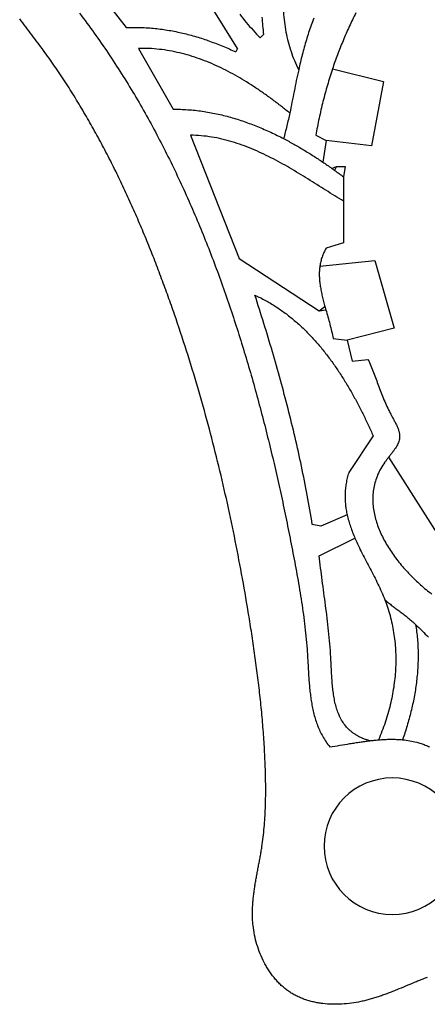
# Model space of a CAD drawing. Header units: millimetres. Extents: x -96818 to 270234, y -28968 to 336819.
# Tile 1 of 6: x -68215 to 6403, y -28968 to 151410. Entities that reach past the tile are written whole.
import ezdxf

# ---------------------------------------------------------------- set-up
doc = ezdxf.new("R2010")
doc.units = ezdxf.units.MM
for name, color, linetype in [('03_SHARED_CURVES', 7, 'Continuous'), ('04_DIVIDERS', 7, 'Continuous'), ('05_CIRCLES', 7, 'Continuous')]:
    doc.layers.add(name, color=color, linetype=linetype)

msp = doc.modelspace()

# ---------------------------------------------------------------- linework, layer by layer
at = {"layer": '03_SHARED_CURVES'}
for points in [[(-67116, 150086, -0.0020606), (-68215, 151537)], [(-57266, 152586, -0.0077935), (-54586, 148968)], [(-27937, 152419, 0.0081511), (-26738, 150920)], [(-23874, 151892, 0.0171286), (-23564, 148699)], [(-19950, 152801, 0.0140492), (-19764, 150963)], [(-14385, 151688, 0.0076313), (-14873, 150381)], [(-6670, 152656, 0.0090977), (-7890, 150133)], [(-66007, 148639, -0.0004363), (-67116, 150086)], [(-48710, 149972, -0.0176784), (-46066, 149981)], [(-46066, 149981, -0.0175455), (-43428, 149803)], [(-43428, 149803, -0.0167482), (-40877, 149455)], [(-26738, 150920, 0.0085338), (-25495, 149469)], [(-19764, 150963, 0.0154282), (-19471, 149141)], [(-14873, 150381, 0.007111), (-15324, 149055)], [(-7890, 150133, 0.0092717), (-9016, 147567)], [(-64905, 147186, 0.002817), (-66007, 148639)], [(-54586, 148968, -0.0074537), (-52018, 145269)], [(-40877, 149455, -0.0156219), (-38353, 148942)], [(-38353, 148942, -0.0147772), (-35878, 148280)], [(-35878, 148280, -0.013027), (-33443, 147482)], [(-25495, 149469, 0.00935), (-24200, 148062)], [(-19471, 149141, 0.0159639), (-19069, 147359)], [(-15324, 149055, 0.0060163), (-15740, 147717)], [(-62845, 144357, 0.0068792), (-64905, 147186)], [(-44558, 146130, 0.0170083), (-46482, 146152)], [(-42640, 145979, 0.0165578), (-44558, 146130)], [(-33443, 147482, -0.0121776), (-31028, 146552)], [(-31028, 146552, -0.0101892), (-28657, 145516)], [(-19069, 147359, 0.0173201), (-18549, 145609)], [(-16126, 146363, 0.0044389), (-16486, 145002)], [(-15740, 147717, 0.0055045), (-16126, 146363)], [(-9016, 147567, 0.0091764), (-10036, 144990)], [(-60861, 141475, 0.0065202), (-62845, 144357)], [(-52018, 145269, -0.0072558), (-49567, 141507)], [(-40764, 145708, 0.0159378), (-42640, 145979)], [(-38907, 145321, 0.0149619), (-40764, 145708)], [(-37080, 144827, 0.0143492), (-38907, 145321)], [(-35283, 144233, 0.0130919), (-37080, 144827)], [(-18549, 145609, 0.017917), (-17909, 143904)], [(-16486, 145002, 0.0039349), (-16825, 143628)], [(-10036, 144990, 0.0090152), (-10961, 142377)], [(-33508, 143545, 0.0125034), (-35283, 144233)], [(-31767, 142772, 0.0111715), (-33508, 143545)], [(-30045, 141917, 0.0106142), (-31767, 142772)], [(-17909, 143904, 0.0189773), (-17145, 142250)], [(-16825, 143628, 0.0029067), (-17145, 142250)], [(-58953, 138543, 0.0063372), (-60861, 141475)], [(-49567, 141507, -0.0068945), (-47223, 137678)], [(-28359, 140994, 0.0093388), (-30045, 141917)], [(-26691, 140000, 0.0088126), (-28359, 140994)], [(-17145, 142250, 0.0048502), (-17573, 140267)], [(-10961, 142377, 0.0098813), (-11884, 139419)], [(-25057, 138953, 0.007654), (-26691, 140000)], [(-23445, 137850, 0.0071547), (-25057, 138953)], [(-17573, 140267, 0.0017044), (-17975, 138277)], [(-11884, 139419, 0.0092802), (-12693, 136429)], [(-57117, 135565, 0.005973), (-58953, 138543)], [(-47223, 137678, -0.0067008), (-44987, 133791)], [(-21862, 136705, 0.0061238), (-23445, 137850)], [(-17975, 138277, 0.0001462), (-18369, 136291)], [(-55351, 132543, 0.0057939), (-57117, 135565)], [(-20306, 135522, 0.0056458), (-21862, 136705)], [(-18774, 134307, 0.0047239), (-20306, 135522)], [(-18369, 136291, -0.0030106), (-18774, 134307)], [(-12693, 136429, 0.0090828), (-13407, 133344)], [(-44987, 133791, -0.0063328), (-42853, 129848)], [(-40116, 135012, -0.019161), (-37444, 134924)], [(-37444, 134924, -0.0180652), (-34785, 134639)], [(-34785, 134639, -0.0171444), (-32186, 134172)], [(-32186, 134172, -0.0156293), (-29623, 133537)], [(-29623, 133537, -0.0147586), (-27115, 132750)], [(-18774, 134307, -0.0052488), (-19035, 133126)], [(-53653, 129482, 0.0054341), (-55351, 132543)], [(-27115, 132750, -0.0131777), (-24653, 131825)], [(-24653, 131825, -0.0123673), (-22251, 130778)], [(-19316, 131950, -0.0018093), (-19606, 130785)], [(-19035, 133126, -0.0029708), (-19316, 131950)], [(-13407, 133344, 0.0081687), (-14015, 130237)], [(-34993, 130144, 0.0194495), (-36933, 130237)], [(-33065, 129905, 0.0182911), (-34993, 130144)], [(-31186, 129535, 0.0172013), (-33065, 129905)], [(-22251, 130778, -0.0109215), (-19899, 129621)], [(-19606, 130785, 0.0005154), (-19899, 129621)], [(-52021, 126384, 0.0052591), (-53653, 129482)], [(-42853, 129848, -0.0061438), (-40821, 125856)], [(-29334, 129044, 0.0152406), (-31186, 129535)], [(-27511, 128444, 0.0141623), (-29334, 129044)], [(-25723, 127750, 0.0119271), (-27511, 128444)], [(-19899, 129621, -0.0082713), (-18049, 128621)], [(-18049, 128621, -0.0074497), (-16232, 127563)], [(-50451, 123254, 0.0049103), (-52021, 126384)], [(-23953, 126968, 0.0108892), (-25723, 127750)], [(-22216, 126118, 0.0087007), (-23953, 126968)], [(-16232, 127563, -0.0069806), (-14468, 126466)], [(-14468, 126466, -0.0062669), (-12733, 125323)], [(-40821, 125856, -0.0057803), (-38883, 121816)], [(-20495, 125205, 0.0077047), (-22216, 126118)], [(-18798, 124246, 0.0056692), (-20495, 125205)], [(-12733, 125323, -0.002928), (-11899, 124752)], [(-11899, 124752, -0.002771), (-11071, 124171)], [(-48943, 120094, 0.0047391), (-50451, 123254)], [(-17119, 123250, 0.0047033), (-18798, 124246)], [(-15454, 122228, 0.002787), (-17119, 123250)], [(-11071, 124171, -0.0008444), (-10816, 123988)], [(-10816, 123988, -0.0008297), (-10561, 123805)], [(-10561, 123805, -0.0026404), (-9738, 123206)], [(-9738, 123206, -0.0024883), (-8922, 122598)], [(-38883, 121816, -0.0055959), (-37040, 117738)], [(-13809, 121198, 0.0018344), (-15454, 122228)], [(-12167, 120161, -0.0000715), (-13809, 121198)], [(-47492, 116907, 0.004405), (-48943, 120094)], [(-10548, 119145, -0.00103), (-12167, 120161)], [(-8922, 118141, -0.0030734), (-10548, 119145)], [(-37040, 117738, -0.0052444), (-35286, 113620)], [(-46098, 113698, 0.0042375), (-47492, 116907)], [(-44757, 110467, 0.0039195), (-46098, 113698)], [(-35286, 113620, -0.0050645), (-33620, 109473)], [(-43469, 107225, 0.0037551), (-44757, 110467)], [(-33620, 109473, -0.0047294), (-32035, 105294)], [(-12528, 108753, 0.0263332), (-12868, 107920)], [(-12105, 109547, 0.0250689), (-12528, 108753)], [(-42228, 103963, 0.0034529), (-43469, 107225)], [(-13109, 107098, 0.0233286), (-13269, 106257)], [(-12868, 107920, 0.0249296), (-13109, 107098)], [(-32035, 105294, -0.0045538), (-30532, 101098)], [(-13356, 105358, 0.0192888), (-13365, 104454)], [(-13269, 106257, 0.0230785), (-13356, 105358)], [(-41035, 100700, 0.0032912), (-42228, 103963)], [(-13365, 104454, 0.0175527), (-13307, 103532)], [(-13307, 103532, 0.0133842), (-13192, 102616)], [(-30532, 101098, -0.0042367), (-29103, 96876)], [(-13192, 102616, 0.0117792), (-13026, 101676)], [(-13026, 101676, 0.0080477), (-12823, 100743)], [(-39884, 97421, 0.0030029), (-41035, 100700)], [(-23516, 95783, 0.0033418), (-25155, 100953)], [(-25155, 100953, -0.0188014), (-23227, 99986)], [(-23227, 99986, -0.0178327), (-21374, 98881)], [(-12823, 100743, 0.0065509), (-12585, 99789)], [(-12585, 99789, 0.0033466), (-12329, 98839)], [(-37670, 90737, 0.0059199), (-39884, 97421)], [(-21374, 98881, -0.0170596), (-19617, 97658)], [(-19617, 97658, -0.0156414), (-17943, 96323)], [(-12329, 98839, 0.000742), (-12247, 98545)], [(-12247, 98545, 0.0004656), (-12164, 98251)], [(-12164, 98251, 0.000447), (-11796, 96950)], [(-29103, 96876, -0.0040649), (-27750, 92650)], [(-21953, 90591, 0.003894), (-23516, 95783)], [(-17943, 96323, -0.0149102), (-16350, 94885)], [(-11796, 96950, -0.0045982), (-11438, 95646)], [(-11438, 95646, -0.0071188), (-11109, 94326)], [(-16350, 94885, -0.0133736), (-14840, 93359)], [(-11109, 94326, -0.0122716), (-10832, 92995)], [(-27750, 92650, -0.0037658), (-26463, 88403)], [(-14840, 93359, -0.0126964), (-13403, 91747)], [(-35614, 84003, 0.0057757), (-37670, 90737)], [(-20475, 85382, 0.0041628), (-21953, 90591)], [(-13403, 91747, -0.0112514), (-12045, 90067)], [(-26463, 88403, -0.0036699), (-25232, 84111)], [(-12045, 90067, -0.0106267), (-10755, 88320)], [(-4465, 89175, -0.0121604), (-3935, 88001)], [(-10755, 88320, -0.0093666), (-9535, 86523)], [(-3935, 88001, -0.0067619), (-3450, 86807)], [(-3450, 86807, -0.0044202), (-2978, 85567)], [(-19090, 80148, 0.004708), (-20475, 85382)], [(-9535, 86523, -0.0087868), (-8382, 84684)], [(-2978, 85567, 0.000317), (-2516, 84323)], [(-33722, 77263, 0.0056422), (-35614, 84003)], [(-25232, 84111, -0.0034679), (-24063, 79801)], [(-8382, 84684, -0.0077281), (-7291, 82807)], [(-2516, 84323, 0.0025862), (-2036, 83055)], [(-2036, 83055, 0.0069686), (-1533, 81797)], [(-7291, 82807, -0.0071833), (-6264, 80916)], [(-1533, 81797, 0.0092366), (-981, 80537)], [(-24063, 79801, -0.0033479), (-22956, 75489)], [(-17807, 74889, 0.004977), (-19090, 80148)], [(-6264, 80916, -0.0063014), (-5289, 78997)], [(-981, 80537, 0.0134109), (-373, 79304)], [(-5289, 78997, -0.0057811), (-4379, 77093)], [(-373, 79304, 0.0053123), (-45, 78697)], [(-45, 78697, -0.0023529), (287, 78093)], [(287, 78093, -0.0060746), (596, 77506)], [(-31980, 70484, 0.0053951), (-33722, 77263)], [(-4379, 77093, -0.0050315), (-3510, 75170)], [(596, 77506, -0.0155399), (880, 76906)], [(880, 76906, -0.0094602), (999, 76615)], [(999, 76615, -0.012632), (1106, 76320)], [(1106, 76320, -0.0138083), (1194, 76032)], [(1194, 76032, -0.0175112), (1263, 75739)], [(-22956, 75489, -0.0031131), (-21904, 71163)], [(-16634, 69604, 0.0055023), (-17807, 74889)], [(1187, 74164, -0.0265682), (1026, 73752)], [(1293, 74591, -0.0376607), (1187, 74164)], [(1263, 75739, -0.0188197), (1309, 75453)], [(1326, 74876, -0.0261257), (1293, 74591)], [(1309, 75453, -0.0224721), (1331, 75163)], [(1331, 75163, -0.0238756), (1326, 74876)], [(270, 72495, -0.0063001), (-36, 72084)], [(560, 72918, -0.0121888), (270, 72495)], [(809, 73326, -0.0147084), (560, 72918)], [(1026, 73752, -0.0233471), (809, 73326)], [(-30382, 63664, 0.005252), (-31980, 70484)], [(-21904, 71163, -0.00299), (-20905, 66822)], [(-1041, 70793, 0.0089179), (-1381, 70330)], [(-689, 71247, 0.003137), (-1041, 70793)], [(-361, 71664, 0.0006039), (-689, 71247)], [(-36, 72084, -0.0040461), (-361, 71664)], [(-15579, 64282, 0.0057704), (-16634, 69604)], [(-2096, 69206, 0.0283313), (-2685, 68012)], [(-1381, 70330, 0.025438), (-2096, 69206)], [(-20905, 66822, -0.0027301), (-19956, 62469)], [(-8251, 67474, 0.0183177), (-8463, 66445)], [(-7967, 68485, 0.0172459), (-8251, 67474)], [(-3107, 66846, 0.0278791), (-3398, 65640)], [(-2685, 68012, 0.0273156), (-3107, 66846)], [(-8593, 65461, 0.0176394), (-8653, 64469)], [(-8463, 66445, 0.0176058), (-8593, 65461)], [(-3398, 65640, 0.0267603), (-3551, 64444)], [(-28922, 56812, 0.0049193), (-30382, 63664)], [(-14651, 58936, 0.0062577), (-15579, 64282)], [(-8653, 64469, 0.0168389), (-8645, 63508)], [(-8645, 63508, 0.0159217), (-8574, 62549)], [(-3551, 64444, 0.0251929), (-3580, 63239)], [(-3580, 63239, 0.0241135), (-3489, 62032)], [(-19956, 62469, -0.0026048), (-19050, 58091)], [(-8574, 62549, 0.0150745), (-8445, 61608)], [(-8445, 61608, 0.0135233), (-8263, 60675)], [(-3489, 62032, 0.0214698), (-3289, 60837)], [(-8263, 60675, 0.0147589), (-7987, 59594)], [(-7987, 59594, 0.0122361), (-7653, 58529)], [(-3289, 60837, 0.0205349), (-2982, 59636)], [(-2982, 59636, 0.017807), (-2584, 58462)], [(-19050, 58091, -0.0023277), (-18187, 53704)], [(-7653, 58529, 0.0110887), (-7266, 57467)], [(-2584, 58462, 0.0170349), (-2091, 57284)], [(-27586, 49884, 0.0047687), (-28922, 56812)], [(-7266, 57467, 0.0085632), (-6836, 56421)], [(-6836, 56421, 0.0097725), (-6196, 55011)], [(-2091, 57284, 0.0147321), (-1524, 56139)], [(-1524, 56139, 0.0140984), (-875, 55000)], [(-6196, 55011, 0.0055713), (-5513, 53621)], [(-875, 55000, 0.0123583), (-167, 53896)], [(-18187, 53704, -0.0013711), (-17764, 51469)], [(-13121, 50947, -0.0043003), (-13378, 53207)], [(-5513, 53621, 0.0036564), (-4794, 52225)], [(-167, 53896, 0.0118334), (606, 52810)], [(606, 52810, 0.0106291), (1427, 51760)], [(-17764, 51469, -0.0022515), (-17358, 49231)], [(-12836, 48691, -0.0020981), (-13121, 50947)], [(-4794, 52225, -0.0002029), (-4066, 50833)], [(-4066, 50833, -0.0020894), (-3341, 49434)], [(1427, 51760, 0.0206034), (3212, 49750)], [(-26377, 42933, 0.0043721), (-27586, 49884)], [(-17358, 49231, -0.0026978), (-16972, 46980)], [(-3341, 49434, -0.0059339), (-2639, 48024)], [(3212, 49750, 0.0194404), (5153, 47890)], [(-16972, 46980, -0.0035594), (-16615, 44724)], [(-12532, 46402, -0.0010403), (-12836, 48691)], [(-2639, 48024, -0.0078541), (-1981, 46603)], [(5153, 47890, 0.0190757), (7239, 46177)], [(-12228, 44114, 0.0010509), (-12532, 46402)], [(-1981, 46603, -0.0119334), (-1379, 45158)], [(-1379, 45158, -0.0011973), (-1328, 45025)], [(-1379, 45158, 0.0097773), (-703, 44590)], [(-16615, 44724, -0.0040038), (-16290, 42452)], [(-11932, 41780, 0.0020904), (-12228, 44114)], [(-1328, 45025, -0.0012328), (-1277, 44891)], [(-1277, 44891, -0.0274563), (-320, 41863)], [(-703, 44590, 0.0053415), (-9, 44042)], [(-9, 44042, 0.0033341), (708, 43496)], [(708, 43496, -0.0007014), (1428, 42953)], [(-25806, 39362, 0.0023413), (-26377, 42933)], [(-16290, 42452, -0.0048337), (-16005, 40175)], [(-11666, 39444, 0.0040141), (-11932, 41780)], [(-320, 41863, -0.0264608), (305, 38748)], [(1428, 42953, -0.0026683), (2154, 42398)], [(2154, 42398, -0.0065241), (2870, 41830)], [(2870, 41830, -0.0084997), (3574, 41236)], [(-16005, 40175, -0.0052749), (-15765, 37875)], [(3574, 41236, -0.0122714), (4253, 40613)], [(4253, 40613, -0.0024553), (5445, 39453)], [(4253, 40613, -0.0204092), (4590, 37960)], [(-25272, 35785, 0.0029576), (-25806, 39362)], [(-11436, 37048, 0.0050304), (-11666, 39444)], [(305, 38748, -0.0258772), (604, 35565)], [(4590, 37960, -0.018754), (4719, 35289)], [(5445, 39453, -0.0011793), (6628, 38285)], [(-15765, 37875, -0.0060501), (-15576, 35571)], [(-11263, 34648, 0.006719), (-11436, 37048)], [(-24781, 32189, 0.0032794), (-25272, 35785)], [(-15576, 35571, -0.0026267), (-15502, 34410)], [(-15502, 34410, -0.0006281), (-15435, 33250)], [(-11198, 33428, 0.0027315), (-11263, 34648)], [(604, 35565, -0.0241606), (583, 32367)], [(4719, 35289, -0.0178519), (4652, 32613)], [(-15435, 33250, 0.0003602), (-15368, 32091)], [(-11138, 32208, -0.0006478), (-11198, 33428)], [(4652, 32613, -0.0160478), (4404, 29948)], [(-24341, 28587, 0.0039113), (-24781, 32189)], [(-15368, 32091, 0.0023689), (-15296, 30932)], [(-15296, 30932, 0.0033663), (-15211, 29784)], [(-11072, 30999, -0.0022981), (-11138, 32208)], [(-10986, 29791, -0.0058958), (-11072, 30999)], [(583, 32367, -0.0237852), (248, 29110)], [(-15211, 29784, 0.0054906), (-15105, 28638)], [(-10871, 28624, -0.0076164), (-10986, 29791)], [(248, 29110, -0.0219476), (-383, 25896)], [(4404, 29948, -0.0152447), (3987, 27291)], [(-23960, 24974, 0.0042367), (-24341, 28587)], [(-15105, 28638, 0.0065131), (-14974, 27509)], [(-14974, 27509, 0.0088187), (-14808, 26385)], [(-10710, 27462, -0.0120695), (-10871, 28624)], [(-10499, 26363, -0.0139662), (-10710, 27462)], [(3987, 27291, -0.0136297), (3418, 24662)], [(-14808, 26385, 0.0098797), (-14604, 25285)], [(-14604, 25285, 0.0123257), (-14351, 24195)], [(-10214, 25282, -0.0197148), (-10499, 26363)], [(-9859, 24277, -0.021932), (-10214, 25282)], [(-383, 25896, -0.0217772), (-1322, 22645)], [(-23645, 21355, 0.0048918), (-23960, 24974)], [(-14351, 24195, 0.0134299), (-14045, 23131)], [(-9404, 23314, -0.0283451), (-9859, 24277)], [(3418, 24662, -0.0129202), (2709, 22063)], [(-14045, 23131, 0.0157734), (-13678, 22087)], [(-13678, 22087, 0.0169025), (-13242, 21066)], [(-8850, 22428, -0.0309095), (-9404, 23314)], [(-8184, 21623, -0.0347994), (-8850, 22428)], [(-1322, 22645, -0.0201656), (-2531, 19483)], [(2709, 22063, -0.0116371), (1874, 19501)], [(-23404, 17732, 0.0052223), (-23645, 21355)], [(-13242, 21066, 0.0186407), (-12735, 20080)], [(-12735, 20080, 0.0197379), (-12139, 19111)], [(-7800, 21247, -0.0180852), (-8184, 21623)], [(-7390, 20900, -0.0178772), (-7800, 21247)], [(-6935, 20569, -0.0183857), (-7390, 20900)], [(-6458, 20270, -0.0172872), (-6935, 20569)], [(-5925, 19987, -0.0177255), (-6458, 20270)], [(-5375, 19741, -0.0159415), (-5925, 19987)], [(-12139, 19111, 0.0202454), (-11468, 18193)], [(-11468, 18193, 0.0030871), (-9607, 18489)], [(-9607, 18489, -0.0008654), (-7748, 18793)], [(-7748, 18793, -0.0011973), (-6837, 18938)], [(-6837, 18938, -0.0022785), (-5924, 19077)], [(-5924, 19077, -0.0027936), (-5028, 19204)], [(-4759, 19511, -0.0163103), (-5375, 19741)], [(-5028, 19204, -0.0039796), (-4129, 19319)], [(-4129, 19319, -0.0141701), (-4759, 19511)], [(-4129, 19319, -0.0040647), (-3331, 19409)], [(-3331, 19409, -0.0051409), (-2531, 19483)], [(-2531, 19483, -0.0081171), (-1414, 19558)], [(-1414, 19558, -0.0105702), (-296, 19590)], [(-296, 19590, -0.0115433), (790, 19574)], [(790, 19574, -0.0141937), (1874, 19501)], [(1874, 19501, -0.0190093), (3176, 19327)], [(3176, 19327, -0.0226993), (4458, 19045)], [(4458, 19045, -0.0144779), (5256, 18806)], [(5256, 18806, -0.0126789), (6040, 18524)], [(6040, 18524, -0.0118679), (6818, 18200)], [(-23243, 14105, 0.0059015), (-23404, 17732)], [(-23197, 12320, 0.0032136), (-23243, 14105)], [(-23176, 10535, 0.004128), (-23197, 12320)], [(-23187, 8752, 0.004582), (-23176, 10535)], [(-23234, 6971, 0.0055151), (-23187, 8752)], [(-23321, 5194, 0.0059741), (-23234, 6971)], [(-23454, 3420, 0.0069128), (-23321, 5194)], [(-23638, 1652, 0.0073765), (-23454, 3420)], [(-23877, -109, 0.0082879), (-23638, 1652)], [(-24179, -1909, 0.0026071), (-24022, -1010)], [(-24022, -1010, 0.0040119), (-23877, -109)], [(-24513, -3703, 0.000516), (-24344, -2806)], [(-24344, -2806, 0.00191), (-24179, -1909)], [(-24849, -5495, -0.0015787), (-24683, -4599)], [(-24683, -4599, -0.00018), (-24513, -3703)], [(-25157, -7288, -0.0036971), (-25009, -6390)], [(-25009, -6390, -0.0022768), (-24849, -5495)], [(-25406, -9083, -0.0058441), (-25291, -8184)], [(-25291, -8184, -0.0044005), (-25157, -7288)], [(-25565, -10884, -0.0079896), (-25499, -9982)], [(-25499, -9982, -0.006554), (-25406, -9083)], [(-25604, -12692, -0.0100498), (-25601, -11787)], [(-25601, -11787, -0.0087041), (-25565, -10884)], [(-25568, -13603, -0.0107618), (-25604, -12692)], [(-25491, -14511, -0.011878), (-25568, -13603)], [(-25217, -16275, -0.0232497), (-25491, -14511)], [(-24782, -18006, -0.0225296), (-25217, -16275)], [(-24189, -19698, -0.0228457), (-24782, -18006)], [(-23440, -21327, -0.0243998), (-24189, -19698)], [(-23012, -22101, -0.0125375), (-23440, -21327)], [(-22544, -22852, -0.0133455), (-23012, -22101)], [(-22044, -23566, -0.013615), (-22544, -22852)], [(-21505, -24251, -0.0146863), (-22044, -23566)], [(-20935, -24891, -0.0150327), (-21505, -24251)], [(-20327, -25495, -0.0163105), (-20935, -24891)], [(4011, -24988, 0.0016924), (2417, -25652)], [(4806, -24663, 0.0017227), (4011, -24988)], [(5605, -24345, 0.0029151), (4806, -24663)], [(6403, -24040, 0.0035027), (5605, -24345)], [(-19689, -26048, -0.016741), (-20327, -25495)], [(-19015, -26556, -0.0180905), (-19689, -26048)], [(-18315, -27008, -0.0180043), (-19015, -26556)], [(-17585, -27410, -0.0170851), (-18315, -27008)], [(-787, -26947, -0.0040942), (-1599, -27247)], [(19, -26634, -0.0035112), (-787, -26947)], [(822, -26312, -0.0023488), (19, -26634)], [(2417, -25652, -0.0029582), (822, -26312)], [(-16827, -27763, -0.0165956), (-17585, -27410)], [(-16048, -28067, -0.0154496), (-16827, -27763)], [(-15244, -28325, -0.0150154), (-16048, -28067)], [(-14425, -28537, -0.0138493), (-15244, -28325)], [(-13585, -28706, -0.0134733), (-14425, -28537)], [(-12738, -28831, -0.0124183), (-13585, -28706)], [(-10996, -28960, -0.0238263), (-12738, -28831)], [(-7492, -28765, -0.0198128), (-9250, -28934)], [(-5752, -28462, -0.0183552), (-7492, -28765)], [(-4907, -28268, -0.0086793), (-5752, -28462)], [(-4068, -28045, -0.0075893), (-4907, -28268)], [(-3238, -27800, -0.007001), (-4068, -28045)], [(-2415, -27533, -0.0058478), (-3238, -27800)], [(-1599, -27247, -0.0052617), (-2415, -27533)], [(-9250, -28934, -0.0207214), (-10996, -28960)]]:
    msp.add_lwpolyline(points, format="xyb", dxfattribs=at)
at = {"layer": '04_DIVIDERS'}
for points in [[(-28338, 146152), (-44572, 172254)], [(-56350, 159840), (-48710, 149972)], [(-23564, 148699), (-24200, 148062)], [(-23564, 148699), (-24200, 148062)], [(-46482, 146152), (-40116, 135012)], [(-28338, 146152), (-28657, 145516)], [(-28338, 146152), (-28657, 145516)], [(-10961, 142377), (-1601, 140105)], [(-1601, 140105), (-3829, 128327)], [(-36933, 130237), (-28020, 107637)], [(-14015, 130237), (-12105, 129282)], [(-12105, 129282), (-12733, 125323)], [(-3829, 128327), (-12105, 129282)], [(-11071, 124171), (-10195, 124508)], [(-10195, 124508), (-10561, 123805)], [(-10195, 124508), (-8603, 124508)], [(-8603, 124508), (-8922, 122598)], [(-8922, 122598), (-8922, 118141)], [(-8922, 118141), (-8922, 110502)], [(-8922, 110502), (-12105, 109547)], [(-28020, 107637), (-13378, 98088)], [(-13269, 106257), (-3192, 107319)], [(-3192, 107319), (309, 94905)], [(-13378, 98088), (-12329, 98839)], [(-13378, 98088), (-12164, 98251)], [(309, 94905), (-8285, 92677)], [(-10832, 92995), (-8285, 92677)], [(-8285, 92677), (-7330, 88857)], [(-7330, 88857), (-4465, 89175)], [(-3510, 75170), (-7967, 68485)], [(-689, 71247), (13996, 48114)], [(-8263, 60675), (-13060, 58618)], [(-13060, 58618), (-14651, 58936)], [(-13378, 53207), (-6836, 56421)]]:
    msp.add_lwpolyline(points, dxfattribs=at)
at = {"layer": '05_CIRCLES'}
msp.add_circle((0, 0), 12500, dxfattribs=at)

doc.saveas('drawing.dxf')
